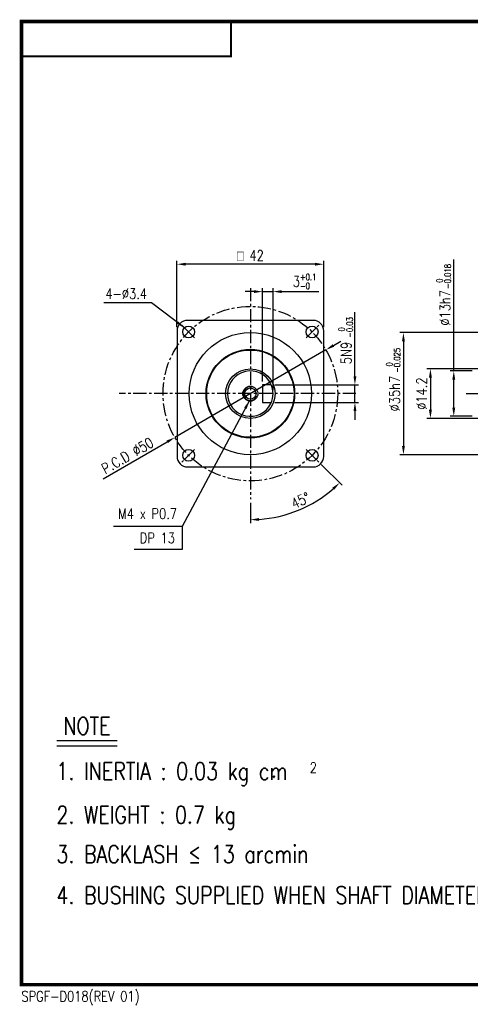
# Model space of a CAD drawing. Header units: millimetres. Extents: x 562 to 6456, y -633 to 409.
# Tile 1 of 2: x 6072 to 6201, y 127 to 409. Entities that reach past the tile are written whole.
import ezdxf
from ezdxf.enums import TextEntityAlignment as Align

# ---------------------------------------------------------------- set-up
doc = ezdxf.new("R2010")
doc.units = ezdxf.units.MM
doc.header["$LTSCALE"] = 3
doc.header["$PDMODE"] = 1
doc.linetypes.add('CENTER', pattern=[2, 1.25, -0.25, 0.25, -0.25])
doc.layers.get('0').update_dxf_attribs({"linetype": 'CONTINUOUS'})
doc.layers.get('DEFPOINTS').update_dxf_attribs({"linetype": 'CONTINUOUS'})
for name, color, linetype in [('1', 1, 'CENTER'), ('3', 3, 'CONTINUOUS'), ('A3', 7, 'CONTINUOUS'), ('CENTER', 1, 'CENTER'), ('M3', 9, 'CONTINUOUS'), ('OBJ', 7, 'CONTINUOUS')]:
    doc.layers.add(name, color=color, linetype=linetype)
doc.styles.add('HBRDS', font='SIMPLEX', dxfattribs={"width": 0.8, "height": 3, "bigfont": 'HBRDS'})
doc.styles.add('WHGTXT', font='SIMPLEX.shx', dxfattribs={"width": 0.8, "bigfont": 'WHGTXT.shx'})
doc.dimstyles.new('WHGTXT', dxfattribs={"dimtxt": 3, "dimasz": 2.5, "dimexe": 1, "dimexo": 1, "dimgap": 0.8, "dimtad": 1, "dimdsep": 46, "dimtxsty": 'WHGTXT', "dimcen": 0, "dimclrd": 3, "dimclre": 3, "dimclrt": 3, "dimazin": 2, "dimtfac": 1, "dimtmove": 0, "dimatfit": 3, "dimfxl": 1, "dimtolj": 1, "dimtzin": 0, "dimarcsym": 0})
doc.dimstyles.new('WHGTXT$0', dxfattribs={"dimtxt": 3, "dimasz": 2.5, "dimexe": 1, "dimexo": 1, "dimgap": 1, "dimtad": 1, "dimdec": 4, "dimdsep": 46, "dimtxsty": 'WHGTXT', "dimcen": 0, "dimclrd": 3, "dimclre": 3, "dimclrt": 3, "dimadec": 0, "dimazin": 0, "dimtfac": 1, "dimtdec": 4, "dimtmove": 0, "dimatfit": 3, "dimfxl": 1, "dimtvp": 1, "dimtolj": 1, "dimtzin": 0, "dimlwd": -1, "dimlwe": -1, "dimarcsym": 0})

# ---------------------------------------------------------------- blocks, each defined once
blk = doc.blocks.new('A3-1')
at = {"layer": 'M3'}
for points, const_width in [([(383, 71), (383, 5), (0, 5), (0, 281), (383, 281), (383, 71)], 1), ([(0, 271), (60, 271), (60, 281)], 0.5)]:
    blk.add_lwpolyline(points, dxfattribs=dict(at, const_width=const_width))
at = {"layer": 'M3', "style": 'HBRDS', "width": 0.8}
blk.add_text('SPGF-D018(REV 01)', height=3, dxfattribs=at).set_placement((0, 0.19))
blk = doc.blocks.new('A3')
at = {"layer": '3'}
blk.add_blockref('A3-1', (0, 0), dxfattribs=at)
blk = doc.blocks.new('*D50')
at = {"color": 3}
for p, q in [((6117.16, 320.64), (6117.16, 339.72)), ((6156.66, 338.72), (6119.66, 338.72)), ((6159.16, 320.64), (6159.16, 339.72))]:
    blk.add_line(p, q, dxfattribs=at)
for points in [[(6119.66, 339.14), (6119.66, 338.3), (6117.16, 338.72)], [(6156.66, 339.14), (6156.66, 338.3), (6159.16, 338.72)]]:
    blk.add_solid(points, dxfattribs=at)
at = {"layer": 'DEFPOINTS', "color": 0}
for p in [(6117.16, 338.72), (6117.16, 319.64), (6159.16, 319.64)]:
    blk.add_point(p, dxfattribs=at)
at = {"color": 3, "insert": (6138.16, 341.22), "char_height": 3, "attachment_point": 5, "style": 'WHGTXT'}
blk.add_mtext('\\A1;{\\Famgdt|c129;o} 42', dxfattribs=at)
blk = doc.blocks.new('*D51')
at = {"layer": '3', "color": 3, "lineweight": -2}
for p, q in [((6139.16, 330.87), (6136.66, 330.87)), ((6141.66, 305.14), (6141.66, 331.87)), ((6141.66, 330.87), (6144.66, 330.87)), ((6144.66, 302.64), (6144.66, 331.87)), ((6147.16, 330.87), (6157.73, 330.87))]:
    blk.add_line(p, q, dxfattribs=at)
at = {"layer": '3', "color": 3}
for points in [[(6139.16, 331.29), (6139.16, 330.46), (6141.66, 330.87)], [(6147.16, 331.29), (6147.16, 330.46), (6144.66, 330.87)]]:
    blk.add_solid(points, dxfattribs=at)
at = {"layer": 'DEFPOINTS', "color": 0}
for p in [(6141.66, 330.87), (6141.66, 304.14), (6144.66, 301.64)]:
    blk.add_point(p, dxfattribs=at)
at = {"layer": '3', "color": 3, "insert": (6153.7, 333.77), "char_height": 3, "attachment_point": 5, "style": 'WHGTXT'}
blk.add_mtext('\\A1;3{\\H1.800000;\\S+0.1^ -0;}', dxfattribs=at)
blk = doc.blocks.new('*D52')
at = {"color": 3}
for p, q in [((6168.1, 306.64), (6168.1, 317.42)), ((6145.16, 304.14), (6169.1, 304.14)), ((6168.1, 299.14), (6168.1, 304.14)), ((6145.16, 299.14), (6169.1, 299.14)), ((6168.1, 296.64), (6168.1, 294.14))]:
    blk.add_line(p, q, dxfattribs=at)
for points in [[(6167.69, 306.64), (6168.52, 306.64), (6168.1, 304.14)], [(6167.69, 296.64), (6168.52, 296.64), (6168.1, 299.14)]]:
    blk.add_solid(points, dxfattribs=at)
at = {"layer": 'DEFPOINTS', "color": 0}
for p in [(6144.16, 304.14), (6144.16, 299.14), (6168.1, 299.14)]:
    blk.add_point(p, dxfattribs=at)
at = {"color": 3, "insert": (6165.6, 313.28), "char_height": 3, "attachment_point": 5, "rotation": 90, "style": 'WHGTXT'}
blk.add_mtext('\\A1;5N9', dxfattribs=at)
blk = doc.blocks.new('*D55')
at = {"color": 3, "lineweight": -2}
for p, q in [((6161.95, 315.44), (6164.11, 316.69)), ((6159.79, 314.18), (6116.54, 289.09)), ((6096.04, 277.21), (6114.38, 287.84))]:
    blk.add_line(p, q, dxfattribs=at)
at = {"color": 3}
for points in [[(6161.74, 315.8), (6162.16, 315.08), (6159.79, 314.18)], [(6114.17, 288.2), (6114.58, 287.48), (6116.54, 289.09)]]:
    blk.add_solid(points, dxfattribs=at)
at = {"layer": 'DEFPOINTS', "color": 0}
for p in [(6159.79, 314.18), (6116.54, 289.09)]:
    blk.add_point(p, dxfattribs=at)
at = {"color": 3, "insert": (6102.97, 283.89), "char_height": 3, "attachment_point": 5, "rotation": 30.1166, "style": 'WHGTXT'}
blk.add_mtext('\\A1;P.C.D ∅50', dxfattribs=at)
blk = doc.blocks.new('*D64')
at = {"color": 3}
for p, q in [((6221.13, 308.74), (6188.72, 308.74)), ((6189.72, 306.24), (6189.72, 297.04)), ((6221.13, 294.54), (6188.72, 294.54))]:
    blk.add_line(p, q, dxfattribs=at)
for points in [[(6189.3, 306.24), (6190.13, 306.24), (6189.72, 308.74)], [(6189.3, 297.04), (6190.13, 297.04), (6189.72, 294.54)]]:
    blk.add_solid(points, dxfattribs=at)
at = {"layer": 'DEFPOINTS', "color": 0}
for p in [(6222.13, 308.74), (6189.72, 294.54), (6222.13, 294.54)]:
    blk.add_point(p, dxfattribs=at)
at = {"color": 3, "insert": (6187.22, 301.64), "char_height": 3, "attachment_point": 5, "rotation": 90, "style": 'WHGTXT'}
blk.add_mtext('\\A1;%%c14.2', dxfattribs=at)
blk = doc.blocks.new('*D66')
at = {"color": 3}
for p, q in [((6222.63, 319.14), (6180.99, 319.14)), ((6181.99, 316.64), (6181.99, 286.64)), ((6222.63, 284.14), (6180.99, 284.14))]:
    blk.add_line(p, q, dxfattribs=at)
for points in [[(6181.58, 316.64), (6182.41, 316.64), (6181.99, 319.14)], [(6181.58, 286.64), (6182.41, 286.64), (6181.99, 284.14)]]:
    blk.add_solid(points, dxfattribs=at)
at = {"layer": 'DEFPOINTS', "color": 0}
for p in [(6223.63, 319.14), (6181.99, 284.14), (6223.63, 284.14)]:
    blk.add_point(p, dxfattribs=at)
at = {"color": 3, "insert": (6179.49, 301.64), "char_height": 3, "attachment_point": 5, "rotation": 90, "style": 'WHGTXT'}
blk.add_mtext('\\A1;%%c35h7', dxfattribs=at)
blk = doc.blocks.new('*D71')
at = {"color": 3}
for p, q in [((6196.4, 308.14), (6196.4, 332.23)), ((6201.63, 308.14), (6195.4, 308.14)), ((6196.4, 297.64), (6196.4, 305.64)), ((6201.63, 295.14), (6195.4, 295.14))]:
    blk.add_line(p, q, dxfattribs=at)
for points in [[(6195.98, 305.64), (6196.82, 305.64), (6196.4, 308.14)], [(6195.98, 297.64), (6196.82, 297.64), (6196.4, 295.14)]]:
    blk.add_solid(points, dxfattribs=at)
at = {"layer": 'DEFPOINTS', "color": 0}
for p in [(6202.63, 308.14), (6196.4, 295.14), (6202.63, 295.14)]:
    blk.add_point(p, dxfattribs=at)
at = {"color": 3, "insert": (6193.9, 326.2), "char_height": 3, "attachment_point": 5, "rotation": 90, "style": 'WHGTXT'}
blk.add_mtext('\\A1;%%c13h7', dxfattribs=at)
blk = doc.blocks.new('*D75')
at = {"layer": '3', "color": 3, "lineweight": -2}
for p, q in [((6158.46, 281.34), (6164.42, 275.39)), ((6138.16, 270.4), (6138.16, 264.51))]:
    blk.add_line(p, q, dxfattribs=at)
blk.add_arc((6138.16, 301.64), 36.13, 273.9656, 311.0344, dxfattribs=at)
at = {"layer": '3', "color": 3}
for points in [[(6161.6, 274.69), (6162.17, 274.08), (6163.71, 276.09)], [(6140.68, 265.18), (6140.65, 266.01), (6138.16, 265.51)]]:
    blk.add_solid(points, dxfattribs=at)
at = {"layer": 'DEFPOINTS', "color": 0}
for p in [(6138.16, 331.88), (6154.15, 285.65), (6157.75, 282.05), (6138.16, 271.4), (6147.51, 266.74)]:
    blk.add_point(p, dxfattribs=at)
at = {"layer": '3', "color": 3, "insert": (6152.53, 271.01), "char_height": 3, "attachment_point": 5, "rotation": 25.1291, "style": 'WHGTXT'}
blk.add_mtext('\\A1;45°', dxfattribs=at)

msp = doc.modelspace()

# ---------------------------------------------------------------- linework, layer by layer
for radius in [17.5, 2.15]:
    msp.add_circle((6138.16279, 301.63852), radius)
at = {"layer": '1', "linetype": 'ByBlock'}
msp.add_arc((6138.16279, 301.63852), 2, 67.9035182, 339.0107891, dxfattribs=at)
at = {"layer": '3'}
for p, q in [((6196.39851, 331.9665), (6196.39851, 340.08728)), ((6168.10203, 317.42422), (6168.10203, 324.99172)), ((6118.66199, 263.54539), (6118.66199, 257.00555)), ((6118.66199, 257.00555), (6104.92012, 257.00555)), ((6082.74103, 202.30377), (6099.99201, 202.30377)), ((6082.74103, 200.77574), (6099.99201, 200.77574))]:
    msp.add_line(p, q, dxfattribs=at)
at = {"layer": 'CENTER'}
for p, q in [((6138.16279, 331.87852), (6138.16279, 271.39852)), ((6122.17674, 317.62457), (6118.57593, 321.22538)), ((6154.14884, 317.62457), (6157.74965, 321.22538)), ((6168.40279, 301.63852), (6100.6088, 301.63852)), ((6199.91337, 301.63852), (6322.9465, 301.63852)), ((6122.17674, 285.65247), (6118.57593, 282.05166)), ((6154.14884, 285.65247), (6157.74965, 282.05166))]:
    msp.add_line(p, q, dxfattribs=at)
msp.add_circle((6138.16279, 301.63852), 25, dxfattribs=at)
at = {"layer": 'OBJ', "ltscale": 25.4}
for p, q in [((6156.16279, 322.63852), (6120.16279, 322.63852)), ((6117.16279, 319.63852), (6117.16279, 283.63852)), ((6159.16279, 283.63852), (6159.16279, 319.63852)), ((6141.66279, 304.13852), (6141.66279, 299.13852)), ((6144.16279, 304.13852), (6141.66279, 304.13852)), ((6143.85489, 304.13852), (6143.52096, 304.13852)), ((6141.66279, 299.13852), (6144.16279, 299.13852)), ((6120.16279, 280.63852), (6156.16279, 280.63852))]:
    msp.add_line(p, q, dxfattribs=at)
for centre, radius in [((6120.48512, 319.31619), 1.7), ((6155.84046, 319.31619), 1.7), ((6138.16279, 301.63852), 12.68199), ((6138.16279, 301.63852), 12.5), ((6138.16279, 301.63852), 7.1), ((6138.16279, 301.63852), 1.621), ((6120.48512, 283.96085), 1.7), ((6155.84046, 283.96085), 1.7)]:
    msp.add_circle(centre, radius, dxfattribs=at)
for centre, radius, start, end in [((6120.16279, 319.63852), 3, 90, 180), ((6156.16279, 319.63852), 3, 0, 90), ((6138.16279, 301.63852), 6.5, 25.3357222, 334.6230665), ((6138.16279, 301.63852), 6.5, 334.6230665, 24.8387734), ((6120.16279, 283.63852), 3, 180, 270), ((6156.16279, 283.63852), 3, 270, 0)]:
    msp.add_arc(centre, radius, start, end, dxfattribs=at)

# ---------------------------------------------------------------- block references
at = {"layer": 'A3', "color": 3}
msp.add_blockref('A3', (6072.62881, 127.28443), dxfattribs=at)

# ---------------------------------------------------------------- texts
at = {"color": 3, "style": 'WHGTXT', "width": 0.8}
for s, p in [('  0', (6165.18486, 317.46748)), (' -0.03', (6167.52066, 316.65647)), (' -0.025', (6181.08848, 306.62095)), ('  0', (6178.84037, 307.43541))]:
    msp.add_text(s, height=1.8, rotation=90, dxfattribs=at).set_placement(p)
at = {"layer": '3', "style": 'WHGTXT', "width": 0.8}
for s, p in [('-0.018', (6195.58851, 331.636)), ('0', (6193.22557, 333.40036))]:
    msp.add_text(s, height=1.8, rotation=90, dxfattribs=at).set_placement(p)
at = {"layer": '3', "color": 3, "style": 'WHGTXT', "width": 0.8}
for s, p in [('4-%%C3.4', (6096.64934, 328.79061)), (' M4 x P0.7', (6098.65828, 265.76901))]:
    msp.add_text(s, height=3, dxfattribs=at).set_placement(p)
at = {"layer": '3', "style": 'WHGTXT', "width": 0.8}
msp.add_text('DP 13', height=3, dxfattribs=at).set_placement((6106.51404, 258.80275))
at = {"layer": 'OBJ', "ltscale": 25.4, "style": 'WHGTXT', "width": 0.8}
for s, height, p in [('NOTE', 5, (6084.61229, 206.40782)), ('1. INERTIA : 0.03 kg cm', 5, (6082.63526, 193.4674)), ('2', 3, (6155.16185, 194.48944)), ('.', 5, (6144.05822, 194.1151)), ('2. WEIGHT : 0.7 kg', 5, (6082.63526, 180.96747)), ('3. BACKLASH ≤ 13 arcmin', 5, (6082.63526, 169.67951)), ('4. BUSHING SUPPLIED WHEN SHAFT DIAMETER IS %%C 6', 5, (6082.63526, 157.96154))]:
    msp.add_text(s, height=height, dxfattribs=at).set_placement(p, align=Align.MIDDLE_LEFT)

# ---------------------------------------------------------------- dimensions: what is measured, and where the dimension line sits
dim = msp.add_linear_dim(base=(6117.16279, 338.72016), p1=(6159.16279, 319.63852), p2=(6117.16279, 319.63852), text='{\\Famgdt;o} <>', dimstyle='WHGTXT$0')
dim.commit()
dim.dimension.update_dxf_attribs({"geometry": '*D50', "text_midpoint": (6138.16279, 341.22016)})
for base, p1, p2, text, picture, middle in [((6196.39851, 295.13852), (6202.63293, 308.13852), (6202.63293, 295.13852), '%%c<>h7', '*D71', (6196.39851, 326.19836)), ((6181.99226, 284.13852), (6223.63293, 319.13852), (6223.63293, 284.13852), '%%c<>h7', '*D66', (6181.99226, 301.63852)), ((6168.10203, 299.13852), (6144.16279, 304.13852), (6144.16279, 299.13852), '<>N9', '*D52', (6168.10203, 313.28138)), ((6189.718, 294.53852), (6222.13293, 308.73852), (6222.13293, 294.53852), '%%c<>', '*D64', (6189.718, 301.63852))]:
    dim = msp.add_linear_dim(base=base, p1=p1, p2=p2, angle=90, text=text, dimstyle='WHGTXT$0')
    dim.commit()
    dim.dimension.update_dxf_attribs({"geometry": picture, "text_midpoint": middle, "dimtype": 160})
dim = msp.add_diameter_dim_2p(p1=(6159.78794, 314.18255), p2=(6116.53764, 289.09449), text='P.C.D <>', dimstyle='WHGTXT')
dim.commit()
dim.dimension.update_dxf_attribs({"geometry": '*D55', "text_midpoint": (6102.97384, 283.88552)})
at = {"layer": '3'}
dim = msp.add_linear_dim(base=(6141.66279, 330.87468), p1=(6144.66279, 301.63852), p2=(6141.66279, 304.13852), dimstyle='WHGTXT$0', override={"dimgap": 0.8, "dimdec": 2, "dimadec": 2, "dimazin": 2, "dimtol": 1, "dimtp": 0.1, "dimtm": 1e-09, "dimtfac": 0.6, "dimtdec": 2, "dimtvp": 0, "dimtzin": 8, "dimlwd": -2, "dimlwe": -2}, dxfattribs=at)
dim.commit()
dim.dimension.update_dxf_attribs({"geometry": '*D51', "text_midpoint": (6153.69708, 330.87468), "dimtype": 160})
dim = msp.add_angular_dim_2l(base=(6147.51332, 266.74189), line1=((6138.16279, 331.87852), (6138.16279, 271.39852)), line2=((6154.14884, 285.65247), (6157.74965, 282.05166)), dimstyle='WHGTXT', dxfattribs=at)
dim.commit()
dim.dimension.update_dxf_attribs({"geometry": '*D75', "text_midpoint": (6153.50472, 268.93022), "dimtype": 162})

# ---------------------------------------------------------------- leaders
for points, override in [([(6119.28304, 320.51827), (6109.85974, 327.61545), (6096.18159, 327.61545)], {"dimgap": 0.8, "dimtad": 0}), ([(6137.91553, 299.65386), (6118.66199, 263.54539), (6098.99983, 263.54539)], {"dimgap": 1, "dimdec": 4, "dimadec": 0, "dimazin": 0, "dimtdec": 4, "dimtvp": 1, "dimlwd": -1, "dimlwe": -1})]:
    msp.add_leader(points, dimstyle='WHGTXT', override=override)

doc.saveas('drawing.dxf')
